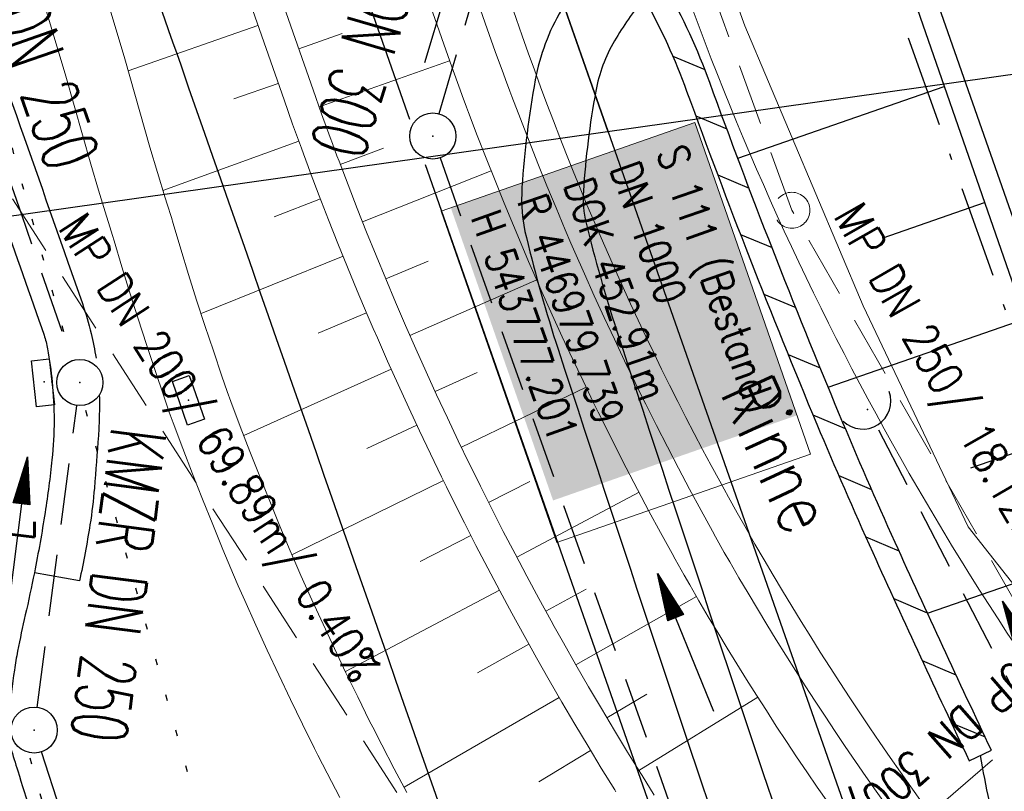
# Model space of a CAD drawing. Extents: x 446577 to 447216, y 443659 to 444842.
# Tile 7 of 177: x 446931 to 446963, y 443855 to 443880. Entities that reach past the tile are written whole.
import ezdxf
from ezdxf.enums import TextEntityAlignment as Align

# ---------------------------------------------------------------- set-up
doc = ezdxf.new("R2010")
doc.units = 0
doc.header["$LTSCALE"] = 2
doc.header["$MEASUREMENT"] = 0
for name, pattern in [('AUSGEZOGEN', [0]), ('BAB-FM2', [2.6, 1.5, -0.5, 0.1, -0.5]), ('GESTRICH-X2', [1.5, 1, -0.5]), ('PUNKTX2_STR', [0.6, 0.1, -0.5])]:
    doc.linetypes.add(name, pattern=pattern)
doc.layers.get('0').update_dxf_attribs({"linetype": 'AUSGEZOGEN'})
for name, color, linetype in [('204-GRENZL-BAB', 7, 'AUSGEZOGEN'), ('205-GRENZL-BAB', 7, 'AUSGEZOGEN'), ('ANMERKUNG', 7, 'CONTINUOUS'), ('BAB_FM', 5, 'BAB-FM2'), ('Beschriftung', 7, 'CONTINUOUS'), ('BOESCHG', 250, 'AUSGEZOGEN'), ('DURCHL', 200, 'GESTRICH-X2'), ('FBRTOP', 250, 'AUSGEZOGEN'), ('Gleisachsen', 7, 'CONTINUOUS'), ('Hintergrund', 7, 'CONTINUOUS'), ('Hintergrundplan', 7, 'CONTINUOUS'), ('Ingenieurbauwerke', 15, 'CONTINUOUS'), ('KANAL', 7, 'GESTRICH-X2'), ('MULDE', 250, 'AUSGEZOGEN'), ('PFEIL', 7, 'CONTINUOUS'), ('PFEILTOP', 200, 'AUSGEZOGEN'), ('Planeinteilung', 250, 'CONTINUOUS'), ('RAHMEN', 7, 'AUSGEZOGEN'), ('Rinne', 200, 'CONTINUOUS'), ('SCHLITZRINNE', 200, 'AUSGEZOGEN'), ('SCHSYMBOL', 200, 'AUSGEZOGEN'), ('STRASSE', 250, 'AUSGEZOGEN'), ('TEXTO', 4, 'CONTINUOUS')]:
    doc.layers.add(name, color=color, linetype=linetype)
doc.styles.add('6', font='txt_____.ttf', dxfattribs={"width": 0.8, "height": 1})
doc.styles.add('8', font='txt_____.ttf', dxfattribs={"width": 0.8, "height": 1})
doc.styles.add('ROMANS', font='romans.shx', dxfattribs={"width": 0.8})

# ---------------------------------------------------------------- blocks, each defined once
blk = doc.blocks.new('30S')
at = {"color": 0}
for p, q in [((-0.7514277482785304, -0.582751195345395), (-0.7514277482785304, 0)), ((-0.7514277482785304, 0), (0.7514277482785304, 0)), ((0.7514277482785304, 0), (0.7514277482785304, -0.582751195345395)), ((0.7514277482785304, -0.582751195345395), (-0.7514277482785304, -0.582751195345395))]:
    blk.add_line(p, q, dxfattribs=at)
blk.add_point((0, 0), dxfattribs=at)
blk = doc.blocks.new('GST')
at = {"color": 0}
blk.add_circle((0, 0), 0.75, dxfattribs=at)
blk.add_point((0, 0), dxfattribs=at)
blk = doc.blocks.new('10')
blk.add_blockref('GST', (0, 0))
blk = doc.blocks.new('30')
at = {"color": 0}
for p, q in [((-0.75, -0.289999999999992), (-0.75, 0.2927511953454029)), ((-0.75, 0.2927511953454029), (0.7528554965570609, 0.2927511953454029)), ((0.7528554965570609, 0.2927511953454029), (0.7528554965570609, -0.289999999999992)), ((0.7528554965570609, -0.289999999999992), (-0.75, -0.289999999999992))]:
    blk.add_line(p, q, dxfattribs=at)
blk.add_point((0, 0), dxfattribs=at)
blk = doc.blocks.new('42')
at = {"color": 0}
blk.add_arc((-0.0246800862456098, -0.3106833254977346), 0.9100732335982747, 12.53630024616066, 167.4636997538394, dxfattribs=at)
blk.add_point((0, 0), dxfattribs=at)
blk = doc.blocks.new('PFEIL2')
at = {"color": 0}
for p, q in [((0.8796887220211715, 0.0024565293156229), (-2.401395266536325, -0.0115320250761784)), ((0.8808543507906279, -0.2709205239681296), (0.8785230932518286, 0.2758335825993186)), ((0.8785230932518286, 0.2758335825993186), (2.429089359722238, 0.0090619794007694)), ((0.9110887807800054, 0.2702307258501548), (0.8785706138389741, 0.2646884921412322)), ((0.9651190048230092, 0.2609349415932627), (0.8786494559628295, 0.2461975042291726)), ((1.01914922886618, 0.2516391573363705), (0.8787282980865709, 0.2277065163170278)), ((1.073179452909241, 0.24234337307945), (0.8788071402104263, 0.2092155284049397)), ((1.127209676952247, 0.2330475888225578), (0.8788859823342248, 0.1907245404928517)), ((1.181239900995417, 0.2237518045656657), (0.8789648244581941, 0.1722335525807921)), ((1.235270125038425, 0.2144560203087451), (0.8790436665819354, 0.1537425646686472)), ((1.289300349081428, 0.2051602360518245), (0.8791225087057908, 0.1352515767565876)), ((1.34333057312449, 0.195864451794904), (0.8792013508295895, 0.1167605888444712)), ((1.397360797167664, 0.1865686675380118), (0.8792801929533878, 0.0982696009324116)), ((1.451391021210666, 0.1772728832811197), (0.8793590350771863, 0.0797786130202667)), ((1.505421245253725, 0.1679770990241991), (0.8794378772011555, 0.0612876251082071)), ((1.559451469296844, 0.1586813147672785), (0.8795167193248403, 0.0427966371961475)), ((1.613481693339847, 0.1493855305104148), (0.8795955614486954, 0.024305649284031)), ((1.66751191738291, 0.140089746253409), (0.8796744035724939, 0.005814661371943)), ((1.721542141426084, 0.1307939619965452), (0.8797532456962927, -0.0126763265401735)), ((1.775572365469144, 0.1214981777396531), (0.8798320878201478, -0.0311673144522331)), ((1.82960258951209, 0.1122023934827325), (0.8799109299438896, -0.0496583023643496)), ((1.883632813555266, 0.1029066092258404), (0.8799897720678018, -0.0681492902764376)), ((1.937663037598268, 0.0936108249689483), (0.8800686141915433, -0.08664027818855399)), ((1.991693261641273, 0.0843150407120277), (0.8801474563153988, -0.105131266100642)), ((2.045723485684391, 0.0750192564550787), (0.8802262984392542, -0.1236222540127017)), ((2.099753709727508, 0.0657234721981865), (0.8803051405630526, -0.1421132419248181)), ((2.153783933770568, 0.056427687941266), (0.8803839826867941, -0.1606042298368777)), ((2.207814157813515, 0.0471319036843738), (0.8804628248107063, -0.1790952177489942)), ((2.261844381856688, 0.0378361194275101), (0.8805416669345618, -0.1975862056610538)), ((2.31587460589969, 0.0285403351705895), (0.8806205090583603, -0.2160771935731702)), ((2.36990482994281, 0.0192445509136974), (0.8806993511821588, -0.2345681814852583)), ((2.423935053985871, 0.009948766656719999), (0.8807781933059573, -0.2530591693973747)), ((2.429089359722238, 0.0090619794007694), (0.8808543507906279, -0.2709205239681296))]:
    blk.add_line(p, q, dxfattribs=at)
blk = doc.blocks.new('1135420')
at = {"layer": 'RAHMEN'}
blk.add_line((950, 5), (950, 415), dxfattribs=at)
blk = doc.blocks.new('Schacht')
at = {"color": 18, "lineweight": 9, "true_color": 0x000000}
blk.add_circle((0, 0), 0.779328, dxfattribs=at)

msp = doc.modelspace()

# ---------------------------------------------------------------- hatches: boundary and pattern name
at = {"layer": 'PFEILTOP'}
h = msp.add_hatch(dxfattribs=at)
h.set_pattern_fill('_USER', color=256, scale=1.5, angle=45, style=0, pattern_type=0)
h.set_pattern_definition([(337.2706741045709, (446954.8886735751, 443874.4536153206), (0.5795672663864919, 1.383510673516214), [])])
edge = h.paths.add_edge_path()
edge.add_arc((447346.5152296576, 444037.9862575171), 424.6385939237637, 204.3458591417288, 205.3506567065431, ccw=False)
edge.add_arc((447102.6172827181, 443927.6270147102), 156.9347071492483, 202.6943160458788, 204.3458591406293, ccw=False)
edge.add_arc((447183.791181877, 443961.5733308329), 244.9208099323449, 199.9808967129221, 202.694316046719, ccw=False)
edge.add_arc((446933.8728597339, 443870.7048543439), 21.00445731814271, 19.98089671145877, 29.35321955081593)
edge.add_arc((446950.4996102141, 443889.6646570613), 6.018303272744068, 209.7501666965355, 218.5803191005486)
edge.add_arc((446955.0572268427, 443893.3003921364), 11.8484352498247, 218.5803190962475, 226.9012934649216)
edge.add_arc((446951.1017056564, 443889.0732387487), 6.059223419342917, 226.9012934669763, 244.1213843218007)
edge.add_arc((446946.2008156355, 443878.9706598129), 5.16934835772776, 46.76184058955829, 64.12138432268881, ccw=False)
edge.add_arc((446941.4694006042, 443873.938934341), 12.07619636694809, 39.24587004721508, 46.76184058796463, ccw=False)
edge.add_arc((446945.5484124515, 443877.2711365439), 6.809137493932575, 29.353219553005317, 39.24587004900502, ccw=False)
edge.add_arc((446933.8728597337, 443870.7048543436), 20.20445731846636, 19.98089671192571, 29.353219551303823, ccw=False)
edge.add_arc((447183.7911818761, 443961.5733308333), 245.7208099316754, 199.9808967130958, 202.6943160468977)
edge.add_arc((447102.617282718, 443927.6270147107), 157.7347071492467, 202.6943160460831, 204.3458591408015)
edge.add_arc((447346.515229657, 444037.9862575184), 425.4385939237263, 204.3458591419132, 205.3506567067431)

# ---------------------------------------------------------------- linework, layer by layer
at = {"color": 0}
msp.add_point((446931.973, 443868.1470000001), dxfattribs=at)
at = {"layer": '204-GRENZL-BAB', "flags": 128}
msp.add_lwpolyline([(446938.8079147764, 443909.0823777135), (446950.3033467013, 443876.2961232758)], dxfattribs=at)
at = {"layer": '205-GRENZL-BAB', "flags": 128}
msp.add_lwpolyline([(446938.8082180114, 443909.0824475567), (447012.7147734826, 443698.2930412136)], dxfattribs=at)
at = {"layer": 'BAB_FM', "flags": 128}
msp.add_lwpolyline([(446979.0471259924, 443951.8825110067), (446940.2915652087, 443938.8436133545), (446939.7141167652, 443937.9778919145), (446944.9965607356, 443921.6321684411), (446968.8775712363, 443854.5865733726)], dxfattribs=at)
at = {"layer": 'Beschriftung', "color": 18, "lineweight": 9, "true_color": 0x000000}
msp.add_lwpolyline([(446953.1239872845, 443876.5864936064), (446956.8905502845, 443865.8038246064), (446948.6458852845, 443862.9238276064), (446944.8793222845, 443873.7064966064), (446953.1239872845, 443876.5864936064)], close=True, dxfattribs=at)
at = {"layer": 'BOESCHG'}
for p, q in [((446954.5214184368, 443875.4247457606), (446961.2343243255, 443877.7578725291)), ((446961.232435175, 443877.757215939), (446961.2343243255, 443877.7578725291)), ((446959.2536096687, 443872.8347508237), (446962.5475045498, 443873.9795716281)), ((446962.5465599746, 443873.979243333), (446962.5475045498, 443873.9795716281)), ((446957.4598797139, 443867.9766172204), (446963.8606847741, 443870.2012707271)), ((446962.1029660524, 443865.3556531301), (446965.1738649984, 443866.4229698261)), ((446960.6882849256, 443860.6292611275), (446966.4870452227, 443862.6446689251))]:
    msp.add_line(p, q, dxfattribs=at)
msp.add_lwpolyline([(446899.124, 444059.425), (446912.069, 444019.214), (446968.069, 443858.09)], dxfattribs=at)
at = {"layer": 'BOESCHG', "flags": 128}
msp.add_lwpolyline([(446962.406, 443856.003, 0.03044894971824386), (446963.073640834, 443853.0337015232, 0.04662157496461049), (446963.803, 443851.182, 0.01309866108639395), (446965.6289484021, 443847.7962648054, 0.05137222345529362), (446966.203, 443846.998, 0.0233123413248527), (446966.7716416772, 443846.4147496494, 0.005326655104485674), (446969.401, 443844.01, 0.02450249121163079), (446971.2931300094, 443842.4762677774, 0.01714083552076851), (446974.17, 443840.5170000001)], format="xyb", dxfattribs=at)
at = {"layer": 'DURCHL'}
for p, q in [((446944.813, 443876.875), (446946.844, 443883.781)), ((446959.094, 443866.594), (446975.531, 443834.875))]:
    msp.add_line(p, q, dxfattribs=at)
at = {"layer": 'FBRTOP', "color": 0, "const_width": 0.5}
for points in [[(446936.7190528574, 443959.389894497, -7.336409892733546e-06), (446940.8479349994, 443947.5917312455, 1.274137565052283e-05), (446944.9768171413, 443935.7935679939, 1.274272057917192e-05), (446949.1064349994, 443923.9952312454, -1.911311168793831e-05), (446953.2360528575, 443912.196894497, -6.370989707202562e-06), (446957.3649349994, 443900.3987312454, 4.247404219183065e-06), (446961.4938171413, 443888.6005679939, 2.104100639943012e-06), (446973.8810806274, 443853.2057571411, 2.104058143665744e-06), (446986.2688957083, 443817.8103434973, 4.247278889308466e-06), (446998.6569349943, 443782.4157312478, -5.663131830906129e-06), (447011.0449742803, 443747.0211189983, -1.140309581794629e-06), (447016.0334735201, 443732.7675557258, 2.548408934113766e-06)], [(446963.1469471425, 443968.640105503, -7.338148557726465e-06), (446967.2760650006, 443956.8412687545, 1.274303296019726e-05), (446971.4051828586, 443945.042432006, 1.274106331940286e-05), (446975.5345650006, 443933.2447687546, -1.911295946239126e-05), (446979.6639471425, 443921.4471055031, -6.37114044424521e-06), (446983.7930650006, 443909.6482687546, 4.247189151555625e-06), (446987.9221828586, 443897.849432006, 2.129122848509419e-06), (447000.3098144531, 443862.4535751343, 2.129237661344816e-06), (447012.6971042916, 443827.0596565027, 4.24745450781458e-06), (447025.0850650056, 443791.6652687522, -5.663118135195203e-06), (447037.4730257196, 443756.2708810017, -3.68169775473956e-07), (447039.0841037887, 443751.6675948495, 2.548405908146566e-06)], [(446954.8885300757, 443992.2344397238, 2.908755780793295e-06), (446959.0177386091, 443980.4372726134, -1.814780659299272e-05)], [(446928.4594699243, 443982.9875602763, 2.875054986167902e-06), (446932.5892613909, 443971.1887273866, -1.8145826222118e-05)], [(446952.953, 443961.485, 2.586455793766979e-05), (446968.5578201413, 443916.6545327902, 0.0004431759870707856)], [(446975.6723185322, 443896.3424231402, -8.1925006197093e-05), (446985.547, 443868.172, -9.739611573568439e-06), (446990.1417627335, 443855.0563907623, -1.089176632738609e-05), (446994.25, 443843.328, -0.0005325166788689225), (447001.7517984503, 443821.8366755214, 0.0004553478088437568), (447010.521, 443796.702, 0.0007005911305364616), (447018.5134473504, 443773.9628486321, -0.0006237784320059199), (447027.494, 443748.425, -0.0002344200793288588), (447028.9281637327, 443744.3242152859, 2.188810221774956e-05), (447043.4816481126, 443702.6537922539, 0.0004335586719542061)]]:
    msp.add_lwpolyline(points, format="xyb", dxfattribs=at)
at = {"layer": 'FBRTOP', "color": 0}
msp.add_lwpolyline([(446906.283, 444163.064, 0.003557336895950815), (446913.218890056, 444136.3352589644, 0.004716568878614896), (446918.783, 444116.265, 2.414482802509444e-05), (446923.2059518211, 444100.8791544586, 0.003676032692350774), (446923.2357499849, 444100.7783139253, 0.0001714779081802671), (446925.2500731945, 444094.1497218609, 4.809169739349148e-05), (446932.4428124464, 444070.5176759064, 6.456882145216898e-05), (446938.9077210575, 444049.2941165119, 0.003485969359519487), (446939.0302572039, 444048.9018588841, 0.003745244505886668), (446939.2223623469, 444048.3167678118, 6.786955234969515e-05), (446950.0690621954, 444016.1119313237, 1.118619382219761e-05), (446956.4610052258, 443997.1435874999, 0.00169757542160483), (446956.5035520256, 443997.0187397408, 0.0003487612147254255), (446956.7137033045, 443996.4102473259, 1.260593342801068e-05), (446962.5400049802, 443979.579639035, 5.139057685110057e-06), (446967.3651986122, 443965.6425609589, 1.973302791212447e-05), (446968.622, 443962.013, 0.001123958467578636), (446976.5681716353, 443939.2336237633, -0.0004424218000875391), (446996.834, 443881.391), (447012.742, 443835.838, 0.0003877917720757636), (447024.0878979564, 443803.4295380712, 0.0002501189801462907), (447041.743, 443753.205)], format="xyb", dxfattribs=at)
at = {"layer": 'FBRTOP', "color": 0, "flags": 128}
msp.add_lwpolyline([(446922.792, 443989.681), (446926.871, 443977.8860000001), (446931.015, 443966.084), (446935.1470000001, 443954.264), (446939.223, 443942.585), (446943.33, 443930.794), (446947.4570000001, 443919.088), (446951.592, 443907.2770000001), (446959.884, 443883.6970000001), (446968.1470000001, 443860.134), (446969.5322728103, 443856.0742182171)], dxfattribs=at)
at = {"layer": 'Gleisachsen', "color": 7, "linetype": 'PUNKTX2_STR'}
msp.add_line((446931.5086133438, 443855.9238305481), (446947.8115483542, 443797.8053868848), dxfattribs=at)
at = {"layer": 'Hintergrund', "color": 254, "lineweight": 18, "true_color": 0xcccccc}
for p, q in [((446938.9233712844, 443879.7461146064), (446934.7090642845, 443878.2696516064)), ((446940.2514852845, 443878.9807266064), (446941.6670002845, 443879.4766466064)), ((446940.9145372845, 443877.0938376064), (446945.1564552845, 443878.5951596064)), ((446939.5846532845, 443877.8586016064), (446938.1413182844, 443877.3529356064)), ((446940.2552002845, 443875.9743776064), (446935.8369622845, 443874.3734056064)), ((446941.6018922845, 443875.2156946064), (446943.0044592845, 443875.7475776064)), ((446942.3238872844, 443873.3505986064), (446946.5055182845, 443875.0123196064)), ((446940.9564642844, 443874.1013866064), (446939.4542802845, 443873.5198966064)), ((446941.6911072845, 443872.2412366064), (446937.0747232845, 443870.3707016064)), ((446943.0771272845, 443871.4978886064), (446944.4594442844, 443872.0806846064)), ((446943.8650322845, 443869.6596596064), (446947.9852222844, 443871.4683906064)), ((446942.4573212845, 443870.3938586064), (446940.8819722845, 443869.7295796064)), ((446943.2576172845, 443868.5609886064), (446938.4623062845, 443866.4100576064)), ((446944.6841752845, 443867.8351376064), (446946.0485632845, 443868.4581296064)), ((446945.5364612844, 443866.0258566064), (446949.5894212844, 443867.9813276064)), ((446944.0893242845, 443866.7421596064), (446942.4672582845, 443865.9860566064)), ((446944.9524752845, 443864.9380396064), (446940.0291412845, 443862.5225286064)), ((446946.4201772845, 443864.2317306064), (446947.7604372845, 443864.9055026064)), ((446947.3358372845, 443862.4536896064), (446951.3120592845, 443864.5593916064)), ((446945.8486192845, 443863.1500786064), (446944.1932632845, 443862.3045046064)), ((446946.7740262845, 443861.3770846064), (446941.7673942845, 443858.7273156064)), ((446948.2834112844, 443860.6924456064), (446949.5985122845, 443861.4137476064)), ((446949.2608992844, 443858.9474296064), (446953.1766632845, 443861.1734896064)), ((446947.7318192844, 443859.6213706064), (446946.0584702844, 443858.6834226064)), ((446948.7204962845, 443857.8828586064), (446943.6727702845, 443854.9693586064)), ((446950.2707962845, 443857.2213626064), (446951.5643292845, 443857.9934576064)), ((446951.3100252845, 443855.5126006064), (446955.1716262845, 443857.8978696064)), ((446949.7395472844, 443856.1619856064), (446948.0573532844, 443855.1408226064))]:
    msp.add_line(p, q, dxfattribs=at)
for points in [[(446873.7809902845, 443940.1658636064), (446874.6498862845, 443937.6855786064, 0.1979454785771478), (446886.3081192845, 443924.6016936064), (446933.5786962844, 443901.6391026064, -0.1982207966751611), (446943.7155692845, 443890.2620636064), (446947.3238952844, 443879.9634336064, 0.09681156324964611), (446965.9739402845, 443847.5869526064)], [(446943.3337492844, 443907.9852446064), (446952.5143512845, 443881.7819916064, 0.0451082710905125), (446959.8246742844, 443865.6568836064, 0.04434908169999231), (446969.8641412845, 443851.0736886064), (446976.8485562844, 443842.6379646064)], [(446943.7441292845, 443887.1578276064), (446946.3807312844, 443879.6311076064), (446946.6405042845, 443878.8981066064), (446946.9059712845, 443878.1652966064), (446946.9734682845, 443877.9832586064), (446947.1146592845, 443877.6037466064), (446947.1776792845, 443877.4339966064), (446947.4541982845, 443876.7053596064), (446947.7359352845, 443875.9782956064), (446948.0237302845, 443875.2532556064), (446948.3163472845, 443874.5307946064), (446948.6141042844, 443873.8101196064), (446948.9164282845, 443873.0936126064), (446949.1002812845, 443872.6632756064), (446949.2253982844, 443872.3743876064), (446949.5389492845, 443871.6615886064), (446949.8576662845, 443870.9505266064), (446950.1806662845, 443870.2419446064), (446950.5101022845, 443869.5345686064), (446950.8452112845, 443868.8300306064), (446951.1837332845, 443868.1298146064), (446951.3315472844, 443867.8281116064), (446951.5288502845, 443867.4284476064), (446951.8788112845, 443866.7325586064), (446952.2328392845, 443866.0386236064), (446952.5924402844, 443865.3466956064), (446952.9579732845, 443864.6570286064), (446953.3275502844, 443863.9713926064), (446953.7017982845, 443863.2903026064), (446953.8005772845, 443863.1110746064), (446954.0830452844, 443862.6058716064), (446954.2609412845, 443862.2936726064, 0.04800924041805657), (446965.2061492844, 443846.9459436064)], [(446943.7441292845, 443887.1578276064), (446946.3807312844, 443879.6311076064), (446946.6405042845, 443878.8981066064), (446946.9059712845, 443878.1652966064), (446946.9734682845, 443877.9832586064), (446947.1146592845, 443877.6037466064), (446947.1776792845, 443877.4339966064), (446947.4541982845, 443876.7053596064), (446947.7359352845, 443875.9782956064), (446948.0237302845, 443875.2532556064), (446948.3163472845, 443874.5307946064), (446948.6141042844, 443873.8101196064), (446948.9164282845, 443873.0936126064), (446949.1002812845, 443872.6632756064), (446949.2253982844, 443872.3743876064), (446949.5389492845, 443871.6615886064), (446949.8576662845, 443870.9505266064), (446950.1806662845, 443870.2419446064), (446950.5101022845, 443869.5345686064), (446950.8452112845, 443868.8300306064), (446951.1837332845, 443868.1298146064), (446951.3315472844, 443867.8281116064), (446951.5288502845, 443867.4284476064), (446951.8788112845, 443866.7325586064), (446952.2328392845, 443866.0386236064), (446952.5924402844, 443865.3466956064), (446952.9579732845, 443864.6570286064), (446953.3275502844, 443863.9713926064), (446953.7017982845, 443863.2903026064), (446953.8005772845, 443863.1110746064), (446954.0830452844, 443862.6058716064), (446954.2609412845, 443862.2936726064, 0.04800924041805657), (446965.2061492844, 443846.9459436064)], [(446964.0543452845, 443845.9845766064, -0.04794490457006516), (446952.9597502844, 443861.5474006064), (446952.7767632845, 443861.8685356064), (446952.4890922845, 443862.3830426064), (446952.3876452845, 443862.5671116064), (446952.0100262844, 443863.2543386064), (446951.6350842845, 443863.9499276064), (446951.2642502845, 443864.6495946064), (446950.8992492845, 443865.3519156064), (446950.5406792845, 443866.0547526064), (446950.1862752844, 443866.7594746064), (446949.9855192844, 443867.1661336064), (446949.8349832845, 443867.4733936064), (446949.4926792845, 443868.1814336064), (446949.1529052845, 443868.8957766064), (446948.8183172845, 443869.6142176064), (446948.4908172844, 443870.3326716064), (446948.1680232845, 443871.0528286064), (446947.8506462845, 443871.7743236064), (446947.7223542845, 443872.0705446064), (446947.5357212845, 443872.5073886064), (446947.2299122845, 443873.2321556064), (446946.9280182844, 443873.9628416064), (446946.6314762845, 443874.6949946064), (446946.3394892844, 443875.4305946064), (446946.0536462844, 443876.1682546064), (446945.7733492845, 443876.9068486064), (446945.7087982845, 443877.0807216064), (446945.5673212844, 443877.4610036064), (446945.4975782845, 443877.6490966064), (446945.2284112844, 443878.3921216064), (446944.9659792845, 443879.1326256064), (446942.3284742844, 443886.6619246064)]]:
    msp.add_lwpolyline(points, format="xyb", dxfattribs=at)
for points in [[(446944.3303392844, 443909.1032786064), (446949.0358932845, 443895.5524386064), (446954.7568932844, 443879.7284336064), (446958.6038942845, 443870.6204316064), (446962.0078932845, 443863.4344346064), (446970.9758952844, 443852.0564366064)], [(446938.0818992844, 443885.1734306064), (446940.7178992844, 443877.6494296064), (446940.9928992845, 443876.8724296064), (446941.2738992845, 443876.0984296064), (446941.3438992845, 443875.9084296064), (446941.4938992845, 443875.5044296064), (446941.5598992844, 443875.3264296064), (446941.8518992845, 443874.5564296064), (446942.1498992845, 443873.7884296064), (446942.4538992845, 443873.0234296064), (446942.7628992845, 443872.2594296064), (446943.0768992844, 443871.4984296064), (446943.3968992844, 443870.7394296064), (446943.5918992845, 443870.2864296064), (446943.7228992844, 443869.9834296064), (446944.0538992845, 443869.2294296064), (446944.3908992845, 443868.4774296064), (446944.7328992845, 443867.7284296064), (446945.0808992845, 443866.9824296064), (446945.4338992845, 443866.2384296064), (446945.7918992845, 443865.4964296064), (446945.9478992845, 443865.1794296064), (446946.1558992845, 443864.7574296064), (446946.5258992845, 443864.0214296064), (446946.8998992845, 443863.2884296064), (446947.2808992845, 443862.5574296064), (446947.6658992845, 443861.8304296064), (446948.0568992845, 443861.1054296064), (446948.4528992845, 443860.3834296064), (446948.5568992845, 443860.1964296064), (446948.8538992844, 443859.6634296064), (446949.2608992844, 443858.9474296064), (446949.6728992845, 443858.2344296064), (446950.0898992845, 443857.5244296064), (446950.5118992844, 443856.8174296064), (446950.9388992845, 443856.1134296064), (446951.3718992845, 443855.4124296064), (446951.4108992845, 443855.3494296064), (446951.8088992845, 443854.7144296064)], [(446950.5618992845, 443854.8204296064), (446950.5228992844, 443854.8844296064), (446950.0858992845, 443855.5914296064), (446949.6548992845, 443856.3014296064), (446949.2288992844, 443857.0144296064), (446948.8078992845, 443857.7314296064), (446948.3928992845, 443858.4504296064), (446947.9828992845, 443859.1734296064), (446947.6818992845, 443859.7104296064), (446947.5778992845, 443859.8984296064), (446947.1778992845, 443860.6274296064), (446946.7838992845, 443861.3584296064), (446946.3948992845, 443862.0934296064), (446946.0118992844, 443862.8304296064), (446945.6338992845, 443863.5704296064), (446945.2608992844, 443864.3124296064), (446945.0508992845, 443864.7374296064), (446944.8938992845, 443865.0574296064), (446944.5318992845, 443865.8054296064), (446944.1758992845, 443866.5564296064), (446943.8248992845, 443867.3094296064), (446943.4798992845, 443868.0654296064), (446943.1398992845, 443868.8234296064), (446942.8058992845, 443869.5844296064), (446942.6738992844, 443869.8904296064), (446942.4768992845, 443870.3474296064), (446942.1538992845, 443871.1134296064), (446941.8368992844, 443871.8814296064), (446941.5248992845, 443872.6514296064), (446941.2188992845, 443873.4234296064), (446940.9188992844, 443874.1984296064), (446940.6238992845, 443874.9754296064), (446940.5568992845, 443875.1544296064), (446940.4058992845, 443875.5624296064), (446940.3348992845, 443875.7544296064), (446940.0518992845, 443876.5354306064), (446939.7738992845, 443877.3184306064), (446937.1378992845, 443884.8424306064)], [(446933.1628982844, 443883.4504306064), (446934.5998992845, 443878.6554306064), (446935.4108992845, 443875.7894306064), (446935.6578992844, 443874.9594306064), (446935.9108992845, 443874.1314306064), (446935.9738992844, 443873.9274306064), (446936.1098992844, 443873.4944306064), (446936.1658992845, 443873.3024306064), (446936.4148992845, 443872.4704306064), (446936.6708992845, 443871.6404306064), (446936.9318992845, 443870.8114306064), (446937.1998992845, 443869.9844306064), (446937.4738992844, 443869.1584306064), (446937.7538992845, 443868.3344306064), (446937.9248992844, 443867.8414306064), (446938.0448992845, 443867.5144306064), (446938.3508992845, 443866.6994306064), (446938.6638992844, 443865.8864306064), (446938.9818992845, 443865.0754306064), (446939.3058992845, 443864.2674306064), (446939.6358992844, 443863.4604296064), (446939.9728992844, 443862.6554296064), (446940.1188992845, 443862.3104296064), (446940.3198992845, 443861.8554296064), (446940.6778992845, 443861.0604296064), (446941.0408992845, 443860.2674296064), (446941.4108992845, 443859.4764296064), (446941.7858992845, 443858.6884296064), (446942.1668992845, 443857.9024296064), (446942.5538992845, 443857.1194296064), (446942.6558992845, 443856.9164296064), (446942.9508992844, 443856.3414296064), (446943.3548992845, 443855.5664296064), (446943.7658992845, 443854.7944296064)], [(446931.2455842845, 443882.8812786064), (446932.6796592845, 443878.0960426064), (446933.4901352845, 443875.2318956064), (446933.7430632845, 443874.3819756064), (446933.9990692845, 443873.5441376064), (446934.0643662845, 443873.3326996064), (446934.1956502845, 443872.9147146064), (446934.2478602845, 443872.7357096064), (446934.5012702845, 443871.8889736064), (446934.7614602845, 443871.0453866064), (446935.0267272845, 443870.2028346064), (446935.2994392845, 443869.3612946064), (446935.5779042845, 443868.5218356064), (446935.8622712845, 443867.6849826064), (446936.0411852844, 443867.1691666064), (446936.1699022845, 443866.8184116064), (446936.4814522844, 443865.9886306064), (446936.7996662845, 443865.1620886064), (446937.1227242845, 443864.3381886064), (446937.4521162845, 443863.5167406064), (446937.7878342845, 443862.6957566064), (446938.1295312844, 443861.8795386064), (446938.2831352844, 443861.5165676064), (446938.4933412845, 443861.0407306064), (446938.8568042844, 443860.2335976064), (446939.2258022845, 443859.4274946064), (446939.6021112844, 443858.6230086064), (446939.9830552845, 443857.8225176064), (446940.3705392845, 443857.0231396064), (446940.7638562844, 443856.2273596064), (446940.8725862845, 443856.0109666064), (446941.1743962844, 443855.4226926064), (446941.5854172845, 443854.6342236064)]]:
    msp.add_lwpolyline(points, dxfattribs=at)
at = {"layer": 'Hintergrundplan', "color": 254, "lineweight": 18, "true_color": 0xcccccc}
for p, q in [((446938.9233712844, 443879.7461146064), (446934.7090642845, 443878.2696516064)), ((446940.2514852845, 443878.9807266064), (446941.6670002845, 443879.4766466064)), ((446940.9145372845, 443877.0938376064), (446945.1564552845, 443878.5951596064)), ((446939.5846532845, 443877.8586016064), (446938.1413182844, 443877.3529356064)), ((446940.2552002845, 443875.9743776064), (446935.8369622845, 443874.3734056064)), ((446941.6018922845, 443875.2156946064), (446943.0044592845, 443875.7475776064)), ((446942.3238872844, 443873.3505986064), (446946.5055182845, 443875.0123196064)), ((446940.9564642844, 443874.1013866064), (446939.4542802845, 443873.5198966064)), ((446941.6911072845, 443872.2412366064), (446937.0747232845, 443870.3707016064)), ((446943.0771272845, 443871.4978886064), (446944.4594442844, 443872.0806846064)), ((446943.8650322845, 443869.6596596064), (446947.9852222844, 443871.4683906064)), ((446942.4573212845, 443870.3938586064), (446940.8819722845, 443869.7295796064)), ((446943.2576172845, 443868.5609886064), (446938.4623062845, 443866.4100576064)), ((446944.6841752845, 443867.8351376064), (446946.0485632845, 443868.4581296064)), ((446945.5364612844, 443866.0258566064), (446949.5894212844, 443867.9813276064)), ((446944.0893242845, 443866.7421596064), (446942.4672582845, 443865.9860566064)), ((446944.9524752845, 443864.9380396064), (446940.0291412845, 443862.5225286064)), ((446946.4201772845, 443864.2317306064), (446947.7604372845, 443864.9055026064)), ((446947.3358372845, 443862.4536896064), (446951.3120592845, 443864.5593916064)), ((446945.8486192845, 443863.1500786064), (446944.1932632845, 443862.3045046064)), ((446946.7740262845, 443861.3770846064), (446941.7673942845, 443858.7273156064)), ((446948.2834112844, 443860.6924456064), (446949.5985122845, 443861.4137476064)), ((446949.2608992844, 443858.9474296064), (446953.1766632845, 443861.1734896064)), ((446947.7318192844, 443859.6213706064), (446946.0584702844, 443858.6834226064)), ((446948.7204962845, 443857.8828586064), (446943.6727702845, 443854.9693586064)), ((446950.2707962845, 443857.2213626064), (446951.5643292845, 443857.9934576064)), ((446951.3100252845, 443855.5126006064), (446955.1716262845, 443857.8978696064)), ((446949.7395472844, 443856.1619856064), (446948.0573532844, 443855.1408226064))]:
    msp.add_line(p, q, dxfattribs=at)
for points in [[(446873.7809902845, 443940.1658636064), (446874.6498862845, 443937.6855786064, 0.1979454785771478), (446886.3081192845, 443924.6016936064), (446933.5786962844, 443901.6391026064, -0.1982207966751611), (446943.7155692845, 443890.2620636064), (446947.3238952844, 443879.9634336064, 0.09681156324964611), (446965.9739402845, 443847.5869526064)], [(446943.3337492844, 443907.9852446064), (446952.5143512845, 443881.7819916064, 0.0451082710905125), (446959.8246742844, 443865.6568836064, 0.04434908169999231), (446969.8641412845, 443851.0736886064), (446976.8485562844, 443842.6379646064)], [(446943.7441292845, 443887.1578276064), (446946.3807312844, 443879.6311076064), (446946.6405042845, 443878.8981066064), (446946.9059712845, 443878.1652966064), (446946.9734682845, 443877.9832586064), (446947.1146592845, 443877.6037466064), (446947.1776792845, 443877.4339966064), (446947.4541982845, 443876.7053596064), (446947.7359352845, 443875.9782956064), (446948.0237302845, 443875.2532556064), (446948.3163472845, 443874.5307946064), (446948.6141042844, 443873.8101196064), (446948.9164282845, 443873.0936126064), (446949.1002812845, 443872.6632756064), (446949.2253982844, 443872.3743876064), (446949.5389492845, 443871.6615886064), (446949.8576662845, 443870.9505266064), (446950.1806662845, 443870.2419446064), (446950.5101022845, 443869.5345686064), (446950.8452112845, 443868.8300306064), (446951.1837332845, 443868.1298146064), (446951.3315472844, 443867.8281116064), (446951.5288502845, 443867.4284476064), (446951.8788112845, 443866.7325586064), (446952.2328392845, 443866.0386236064), (446952.5924402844, 443865.3466956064), (446952.9579732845, 443864.6570286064), (446953.3275502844, 443863.9713926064), (446953.7017982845, 443863.2903026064), (446953.8005772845, 443863.1110746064), (446954.0830452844, 443862.6058716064), (446954.2609412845, 443862.2936726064, 0.04800924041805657), (446965.2061492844, 443846.9459436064)], [(446943.7441292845, 443887.1578276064), (446946.3807312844, 443879.6311076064), (446946.6405042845, 443878.8981066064), (446946.9059712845, 443878.1652966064), (446946.9734682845, 443877.9832586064), (446947.1146592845, 443877.6037466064), (446947.1776792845, 443877.4339966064), (446947.4541982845, 443876.7053596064), (446947.7359352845, 443875.9782956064), (446948.0237302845, 443875.2532556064), (446948.3163472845, 443874.5307946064), (446948.6141042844, 443873.8101196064), (446948.9164282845, 443873.0936126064), (446949.1002812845, 443872.6632756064), (446949.2253982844, 443872.3743876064), (446949.5389492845, 443871.6615886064), (446949.8576662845, 443870.9505266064), (446950.1806662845, 443870.2419446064), (446950.5101022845, 443869.5345686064), (446950.8452112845, 443868.8300306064), (446951.1837332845, 443868.1298146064), (446951.3315472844, 443867.8281116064), (446951.5288502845, 443867.4284476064), (446951.8788112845, 443866.7325586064), (446952.2328392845, 443866.0386236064), (446952.5924402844, 443865.3466956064), (446952.9579732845, 443864.6570286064), (446953.3275502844, 443863.9713926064), (446953.7017982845, 443863.2903026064), (446953.8005772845, 443863.1110746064), (446954.0830452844, 443862.6058716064), (446954.2609412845, 443862.2936726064, 0.04800924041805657), (446965.2061492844, 443846.9459436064)], [(446964.0543452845, 443845.9845766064, -0.04794490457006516), (446952.9597502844, 443861.5474006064), (446952.7767632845, 443861.8685356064), (446952.4890922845, 443862.3830426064), (446952.3876452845, 443862.5671116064), (446952.0100262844, 443863.2543386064), (446951.6350842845, 443863.9499276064), (446951.2642502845, 443864.6495946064), (446950.8992492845, 443865.3519156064), (446950.5406792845, 443866.0547526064), (446950.1862752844, 443866.7594746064), (446949.9855192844, 443867.1661336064), (446949.8349832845, 443867.4733936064), (446949.4926792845, 443868.1814336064), (446949.1529052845, 443868.8957766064), (446948.8183172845, 443869.6142176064), (446948.4908172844, 443870.3326716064), (446948.1680232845, 443871.0528286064), (446947.8506462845, 443871.7743236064), (446947.7223542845, 443872.0705446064), (446947.5357212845, 443872.5073886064), (446947.2299122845, 443873.2321556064), (446946.9280182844, 443873.9628416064), (446946.6314762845, 443874.6949946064), (446946.3394892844, 443875.4305946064), (446946.0536462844, 443876.1682546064), (446945.7733492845, 443876.9068486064), (446945.7087982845, 443877.0807216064), (446945.5673212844, 443877.4610036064), (446945.4975782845, 443877.6490966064), (446945.2284112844, 443878.3921216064), (446944.9659792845, 443879.1326256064), (446942.3284742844, 443886.6619246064)]]:
    msp.add_lwpolyline(points, format="xyb", dxfattribs=at)
for points in [[(446944.3303392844, 443909.1032786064), (446949.0358932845, 443895.5524386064), (446954.7568932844, 443879.7284336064), (446958.6038942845, 443870.6204316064), (446962.0078932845, 443863.4344346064), (446970.9758952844, 443852.0564366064)], [(446938.0818992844, 443885.1734306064), (446940.7178992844, 443877.6494296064), (446940.9928992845, 443876.8724296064), (446941.2738992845, 443876.0984296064), (446941.3438992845, 443875.9084296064), (446941.4938992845, 443875.5044296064), (446941.5598992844, 443875.3264296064), (446941.8518992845, 443874.5564296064), (446942.1498992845, 443873.7884296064), (446942.4538992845, 443873.0234296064), (446942.7628992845, 443872.2594296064), (446943.0768992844, 443871.4984296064), (446943.3968992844, 443870.7394296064), (446943.5918992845, 443870.2864296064), (446943.7228992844, 443869.9834296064), (446944.0538992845, 443869.2294296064), (446944.3908992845, 443868.4774296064), (446944.7328992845, 443867.7284296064), (446945.0808992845, 443866.9824296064), (446945.4338992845, 443866.2384296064), (446945.7918992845, 443865.4964296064), (446945.9478992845, 443865.1794296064), (446946.1558992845, 443864.7574296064), (446946.5258992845, 443864.0214296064), (446946.8998992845, 443863.2884296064), (446947.2808992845, 443862.5574296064), (446947.6658992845, 443861.8304296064), (446948.0568992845, 443861.1054296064), (446948.4528992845, 443860.3834296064), (446948.5568992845, 443860.1964296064), (446948.8538992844, 443859.6634296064), (446949.2608992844, 443858.9474296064), (446949.6728992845, 443858.2344296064), (446950.0898992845, 443857.5244296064), (446950.5118992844, 443856.8174296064), (446950.9388992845, 443856.1134296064), (446951.3718992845, 443855.4124296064), (446951.4108992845, 443855.3494296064), (446951.8088992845, 443854.7144296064)], [(446950.5618992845, 443854.8204296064), (446950.5228992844, 443854.8844296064), (446950.0858992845, 443855.5914296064), (446949.6548992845, 443856.3014296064), (446949.2288992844, 443857.0144296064), (446948.8078992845, 443857.7314296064), (446948.3928992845, 443858.4504296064), (446947.9828992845, 443859.1734296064), (446947.6818992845, 443859.7104296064), (446947.5778992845, 443859.8984296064), (446947.1778992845, 443860.6274296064), (446946.7838992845, 443861.3584296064), (446946.3948992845, 443862.0934296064), (446946.0118992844, 443862.8304296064), (446945.6338992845, 443863.5704296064), (446945.2608992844, 443864.3124296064), (446945.0508992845, 443864.7374296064), (446944.8938992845, 443865.0574296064), (446944.5318992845, 443865.8054296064), (446944.1758992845, 443866.5564296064), (446943.8248992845, 443867.3094296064), (446943.4798992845, 443868.0654296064), (446943.1398992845, 443868.8234296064), (446942.8058992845, 443869.5844296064), (446942.6738992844, 443869.8904296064), (446942.4768992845, 443870.3474296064), (446942.1538992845, 443871.1134296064), (446941.8368992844, 443871.8814296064), (446941.5248992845, 443872.6514296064), (446941.2188992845, 443873.4234296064), (446940.9188992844, 443874.1984296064), (446940.6238992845, 443874.9754296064), (446940.5568992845, 443875.1544296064), (446940.4058992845, 443875.5624296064), (446940.3348992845, 443875.7544296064), (446940.0518992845, 443876.5354306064), (446939.7738992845, 443877.3184306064), (446937.1378992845, 443884.8424306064)], [(446933.1628982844, 443883.4504306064), (446934.5998992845, 443878.6554306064), (446935.4108992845, 443875.7894306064), (446935.6578992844, 443874.9594306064), (446935.9108992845, 443874.1314306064), (446935.9738992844, 443873.9274306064), (446936.1098992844, 443873.4944306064), (446936.1658992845, 443873.3024306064), (446936.4148992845, 443872.4704306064), (446936.6708992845, 443871.6404306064), (446936.9318992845, 443870.8114306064), (446937.1998992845, 443869.9844306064), (446937.4738992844, 443869.1584306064), (446937.7538992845, 443868.3344306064), (446937.9248992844, 443867.8414306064), (446938.0448992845, 443867.5144306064), (446938.3508992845, 443866.6994306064), (446938.6638992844, 443865.8864306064), (446938.9818992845, 443865.0754306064), (446939.3058992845, 443864.2674306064), (446939.6358992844, 443863.4604296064), (446939.9728992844, 443862.6554296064), (446940.1188992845, 443862.3104296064), (446940.3198992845, 443861.8554296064), (446940.6778992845, 443861.0604296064), (446941.0408992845, 443860.2674296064), (446941.4108992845, 443859.4764296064), (446941.7858992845, 443858.6884296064), (446942.1668992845, 443857.9024296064), (446942.5538992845, 443857.1194296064), (446942.6558992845, 443856.9164296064), (446942.9508992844, 443856.3414296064), (446943.3548992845, 443855.5664296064), (446943.7658992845, 443854.7944296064)], [(446931.2455842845, 443882.8812786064), (446932.6796592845, 443878.0960426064), (446933.4901352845, 443875.2318956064), (446933.7430632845, 443874.3819756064), (446933.9990692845, 443873.5441376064), (446934.0643662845, 443873.3326996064), (446934.1956502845, 443872.9147146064), (446934.2478602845, 443872.7357096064), (446934.5012702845, 443871.8889736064), (446934.7614602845, 443871.0453866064), (446935.0267272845, 443870.2028346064), (446935.2994392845, 443869.3612946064), (446935.5779042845, 443868.5218356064), (446935.8622712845, 443867.6849826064), (446936.0411852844, 443867.1691666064), (446936.1699022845, 443866.8184116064), (446936.4814522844, 443865.9886306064), (446936.7996662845, 443865.1620886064), (446937.1227242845, 443864.3381886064), (446937.4521162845, 443863.5167406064), (446937.7878342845, 443862.6957566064), (446938.1295312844, 443861.8795386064), (446938.2831352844, 443861.5165676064), (446938.4933412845, 443861.0407306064), (446938.8568042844, 443860.2335976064), (446939.2258022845, 443859.4274946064), (446939.6021112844, 443858.6230086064), (446939.9830552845, 443857.8225176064), (446940.3705392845, 443857.0231396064), (446940.7638562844, 443856.2273596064), (446940.8725862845, 443856.0109666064), (446941.1743962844, 443855.4226926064), (446941.5854172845, 443854.6342236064)]]:
    msp.add_lwpolyline(points, dxfattribs=at)
at = {"layer": 'Ingenieurbauwerke', "color": 7, "linetype": 'PUNKTX2_STR'}
for p, q in [((446919.5850317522, 443916.2023223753), (446932.8394910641, 443868.951410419)), ((446933.3228745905, 443867.2281932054), (446947.4296315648, 443816.9389195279))]:
    msp.add_line(p, q, dxfattribs=at)
at = {"layer": 'KANAL', "color": 92, "lineweight": 9, "true_color": 0x00b400}
for p, q in [((446956.2829172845, 443873.7324506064, 452.91), (446947.3919172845, 443898.2444506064, 452.524)), ((446956.4839172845, 443834.6464506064, 451.557), (446918.4999172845, 443893.3154506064, 454.675)), ((446965.2509172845, 443857.9924506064, 453.201), (446956.2829172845, 443873.7324506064, 452.91)), ((446959.0289172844, 443852.5714506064, 453.043), (446965.2509172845, 443857.9924506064, 453.201))]:
    msp.add_line(p, q, dxfattribs=at)
at = {"layer": 'KANAL'}
for p, q in [((446944.8129999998, 443876.8749999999), (446946.8439999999, 443883.781)), ((446944.844, 443875.4379999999), (446962.125, 443826.8129999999)), ((446931.7500000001, 443857.5629999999), (446933.031, 443867.375)), ((446959.0939999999, 443866.5939999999), (446975.5310000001, 443834.875)), ((446931.8750000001, 443856.1250000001), (446937.563, 443838.719))]:
    msp.add_line(p, q, dxfattribs=at)
at = {"layer": 'KANAL', "flags": 128}
msp.add_lwpolyline([(446926.9999999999, 443885.8749999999), (446931.2365965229, 443873.5935573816), (446932.8749999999, 443868.8439999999)], dxfattribs=at)
at = {"layer": 'MULDE'}
for points in [[(446950.2284517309, 443882.2523898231, 0.04582003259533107), (446948.7906279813, 443880.2513866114, 0.08737576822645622), (446947.9406750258, 443877.9738570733, 0.02972977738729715), (446947.507136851, 443874.4793665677, 0.07576867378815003), (446947.650308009, 443872.8427487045, 0.01914213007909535), (446948.6813480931, 443869.2133156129, 0.003230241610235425), (446955.6053070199, 443848.42586276, 0.002108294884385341), (446974.7099409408, 443793.0481796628, 0.00941788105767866), (446979.284159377, 443780.7185745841, 0.01216572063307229), (446982.3538000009, 443773.4260898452, 0.02146048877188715), (446984.3945626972, 443769.3650633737, 0.01884555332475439), (446984.8528322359, 443768.6113044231, 0.001560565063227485), (446990.2511676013, 443760.4974772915, 0.02058622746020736), (446995.8599398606, 443752.8268545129, 0.007313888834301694), (446999.8571449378, 443747.9555705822, 0.01503763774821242)], [(446951.4742361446, 443880.6250845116, 0.03680868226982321), (446950.5147313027, 443879.2377457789, 0.08737576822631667), (446949.9073249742, 443877.6101429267, 0.02972977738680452), (446949.5030434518, 443874.3514727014, 0.07576867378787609), (446949.593691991, 443873.3152512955, 0.01914213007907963), (446950.5829003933, 443869.8330727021, 0.003230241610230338), (446957.4986929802, 443849.0701372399, 0.002108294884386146), (446976.5978263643, 443793.7083982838, 0.009417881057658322), (446981.1458406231, 443781.4494254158, 0.01216572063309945), (446984.1777280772, 443774.2466301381, 0.02146048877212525), (446986.1414373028, 443770.3389366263, 0.01884555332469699), (446986.5214125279, 443769.7139556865, 0.001560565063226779), (446991.9128323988, 443761.6105227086, 0.0205862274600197), (446997.4244386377, 443754.0727853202, 0.01503763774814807), (447005.7173886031, 443744.2788597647, 0.01503763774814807)]]:
    msp.add_lwpolyline(points, format="xyb", dxfattribs=at)
at = {"layer": 'Rinne'}
for points in [[(446948.0492016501, 443883.8390809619, 0.01907726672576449), (446948.4570605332, 443883.6216297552, -0.07589049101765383), (446949.741987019, 443882.7365949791, -0.03280636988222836), (446950.8216689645, 443881.5789340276, -0.04319165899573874), (446951.483354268, 443880.608923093, -0.04091728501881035), (446952.8611421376, 443877.6088551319, 0.01184007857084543), (446957.0949694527, 443866.7706741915, 0.007206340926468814), (446958.9093534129, 443862.6018742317, 0.004384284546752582), (446962.0445182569, 443855.8317371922, 0.004384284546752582)], [(446962.7674817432, 443856.1742628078, -0.004384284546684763), (446959.6382123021, 443862.9316691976, -0.007206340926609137), (446957.8330305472, 443867.0793258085, -0.01184007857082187), (446953.6129874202, 443877.8822205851, 0.04091728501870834), (446952.1806457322, 443881.0010769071, 0.04319165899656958)]]:
    msp.add_lwpolyline(points, format="xyb", dxfattribs=at)
at = {"layer": 'Rinne', "flags": 128}
msp.add_lwpolyline([(446962.0445182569, 443855.8317371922), (446962.7674817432, 443856.1742628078)], dxfattribs=at)
at = {"layer": 'SCHLITZRINNE', "flags": 128}
msp.add_lwpolyline([(446918.666, 444051.482, 0.001942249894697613), (446927.7173939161, 444023.784148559, 0.002834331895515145), (446934.101, 444004.864, 4.977794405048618e-06), (446941.4316863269, 443983.5374053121, 0.0008667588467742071), (446941.474, 443983.415, 8.388583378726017e-05), (446947.8494435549, 443965.0850067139, 0.0001988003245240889), (446950.544, 443957.352, 2.70547192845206e-05), (446955.5533936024, 443942.9966011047, 4.354518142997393e-05), (446958.667, 443934.078, 0.0001012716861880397), (446962.0514604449, 443924.3925812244, 8.365462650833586e-05), (446966.153, 443912.669, 0.000974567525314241), (446970.092, 443901.486, -0.001000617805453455), (446974.031, 443890.303, -0.0006129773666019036), (446978.162, 443878.453, 0.0005743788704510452), (446982.2929999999, 443866.6029999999, 4.324925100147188e-05), (446985.9623594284, 443856.1189231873, 4.114753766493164e-05), (446989.821, 443845.1, 9.798357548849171e-05), (446990.7209364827, 443842.5323879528, -5.585114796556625e-06), (447006.5220000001, 443797.477, -0.0003357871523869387), (447009.2330737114, 443789.7296706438, -0.0001256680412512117), (447016.458, 443769.0220000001)], format="xyb", dxfattribs=at)
at = {"layer": 'STRASSE'}
for points in [[(446994.841, 443941.6029999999, -8.914844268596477e-07), (446989.0385930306, 443958.1984465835, -3.229889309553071e-05)], [(447068.931, 443945.908, 1.979330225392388e-06), (447074.5250177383, 443910.7671699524, 1.371300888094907e-05), (447075.3326148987, 443905.694984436, 3.072821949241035e-06), (447075.5773868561, 443904.1580047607, 2.485640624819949e-06), (447075.88, 443902.258, 0.0004053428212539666)], [(447057.959, 443995.782, 6.957069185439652e-06), (447066.4169515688, 443943.3120606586, -7.188076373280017e-05)], [(446899.9969405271, 443927.3350345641, 9.382064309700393e-05), (446914.046, 443887.41, 0.000281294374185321), (446924.8883235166, 443856.6716321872, -0.002445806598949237), (446926.12, 443853.131, -0.007122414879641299), (446926.1858608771, 443852.9293170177, 0.001509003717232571), (446926.486, 443851.974, 0.009594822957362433), (446927.8134713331, 443848.0552894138, 0.003131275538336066), (446932.185, 443836.156, 0.0180722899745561), (446936.7711986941, 443825.1392912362, 0.01504068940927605), (446943.145, 443812.297, 0.02148471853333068), (446951.5579443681, 443798.060611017, 0.02392174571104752), (446960.243, 443786.011, 0.00143602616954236), (446965.3569608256, 443779.6250787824, 0.003875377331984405), (446967.277, 443777.279, 0.00278460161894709), (446970.3237147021, 443773.65580349, -0.0006023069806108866), (446981.7950329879, 443760.1341994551, -0.006600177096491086)], [(446904.187, 443932.717, 0.002502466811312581), (446904.2209681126, 443932.4813412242, 0.0181165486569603), (446904.227, 443932.449, 0.01393713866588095), (446904.5968049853, 443930.9915538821, 0.01240260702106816), (446905.098, 443929.378, 0.00549034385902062), (446907.8031088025, 443921.6559760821, -0.002156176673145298), (446914.822, 443902.04, -0.0005101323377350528), (446929.6181108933, 443859.9830220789, -0.005767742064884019), (446930.88, 443856.247, -0.003771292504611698), (446931.1164213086, 443855.5003480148, 0.002087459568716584), (446931.539, 443854.15, 0.009649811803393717), (446933.6135265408, 443848.0288076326, 0.006021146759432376), (446937.1374971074, 443838.612386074, 0.00791370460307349)], [(446963.394844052, 443791.0484055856, 0.0009031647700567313), (446963.4749076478, 443790.9495202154, 0.008098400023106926), (446964.815, 443789.354, 0.04496369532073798), (446965.4873682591, 443788.7070603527, 0.04079022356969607), (446966.339, 443788.131, 0.1580369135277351), (446967.5759818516, 443787.8806276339, 0.4693285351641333), (446967.8529999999, 443788.304, 0.009197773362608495), (446967.5195823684, 443789.321643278, 0.0002230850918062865), (446952.986, 443831.009, 4.199158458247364e-06), (446936.4234193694, 443878.4468465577, -1.667863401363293e-05), (446932.249, 443890.404, -0.001299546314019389), (446927.9631901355, 443902.7848573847, 0.001293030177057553), (446923.656, 443915.2279999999, 0.02564838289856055), (446922.2920075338, 443918.5737170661, 0.0243826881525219), (446920.513, 443921.932, 0.07169075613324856), (446919.5322571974, 443923.147167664, 0.01670733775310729), (446914.498, 443927.52, 0.05287117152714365), (446911.116349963, 443929.7169740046, 0.03761158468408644), (446905.8920000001, 443931.8970000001)], [(446914.209, 443922.187, -0.02817097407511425), (446914.9725027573, 443921.3537309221, -0.03810068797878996), (446915.451, 443920.6679999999, -0.01888207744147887), (446916.0267346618, 443919.602295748, -0.02956808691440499), (446916.327, 443918.889, -0.001131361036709), (446917.8522155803, 443914.5365872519, 0.0006049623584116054), (446920.696, 443906.394, 1.426366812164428e-06), (446923.7699279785, 443897.6266174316, 1.237851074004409e-06), (446927.312, 443887.524, 0.0002017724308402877), (446931.321924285, 443876.1018404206, -0.0004263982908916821), (446933.217, 443870.696, -0.02545705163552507), (446933.5021285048, 443869.724291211, -0.01977082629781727), (446933.6597303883, 443868.9262576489, -0.02551959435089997)], [(446933.7655750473, 443867.7340141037, -0.01664703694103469), (446933.756, 443866.703, -0.007900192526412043), (446933.7385015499, 443866.4035956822, -0.001384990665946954), (446933.607, 443864.698, -0.01982741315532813), (446933.4641384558, 443863.5068681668, -0.0127961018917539), (446933.123, 443861.68)]]:
    msp.add_lwpolyline(points, format="xyb", dxfattribs=at)
for points in [[(446943.8570085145, 443876.6796668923), (446925.765, 443928.32), (446907.604, 443980.159), (446901.8139361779, 443996.7747188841)], [(446978.8107201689, 443777.8040771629), (446977.838, 443779.92), (446953.977, 443847.794), (446944.3716662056, 443875.2106705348)]]:
    msp.add_lwpolyline(points, dxfattribs=at)
at = {"layer": 'STRASSE', "flags": 128}
msp.add_lwpolyline([(446905.098, 443929.378, 0.02546789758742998), (446905.6330477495, 443928.0566740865, 0.04197232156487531), (446906.063, 443927.305, 0.006943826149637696), (446907.0757431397, 443925.8784452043, 0.03415553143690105), (446907.305, 443925.606, 0.01127633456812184), (446907.657145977, 443925.2573330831, 0.01102079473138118), (446908.033, 443924.917, 0.03848778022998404), (446909.7511336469, 443923.646131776, -0.02626025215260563), (446912.312, 443921.847, -0.007182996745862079), (446913.0478508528, 443921.2527872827, -0.01364164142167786), (446913.422, 443920.924, -0.0712282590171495), (446914.0988699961, 443920.0875614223, -0.04675463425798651), (446914.802, 443918.612, -0.002753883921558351), (446916.0067378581, 443915.2674028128, -0.0009773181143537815), (446919.331, 443905.818, 1.420620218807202e-06), (446922.4990128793, 443896.7562859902, 3.146103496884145e-06), (446925.908, 443887.005, 7.475771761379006e-05), (446930.5925104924, 443873.6118239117, -0.0002539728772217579), (446931.97, 443869.669, -0.04103571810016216), (446932.0848510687, 443869.2258254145, -0.01729124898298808), (446932.2329999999, 443868.151, -0.02619694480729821), (446932.2956340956, 443866.8996456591, -0.02561224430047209), (446932.227, 443865.62, -0.01232642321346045), (446932.0037894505, 443863.9053266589, -0.0106998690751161), (446931.656, 443861.944, -0.007589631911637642), (446931.3603406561, 443860.5708518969, 0.0088909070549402), (446931.111, 443859.398, 0.01286026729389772), (446931.0074484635, 443858.7798387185, 0.005593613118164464), (446930.822, 443857.351, 0.04261802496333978), (446930.8117685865, 443857.0381909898, 0.01677059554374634), (446930.88, 443856.247)], format="xyb", dxfattribs=at)
msp.add_lwpolyline([(446933.123, 443861.68), (446931.656, 443861.944)], dxfattribs=at)

# ---------------------------------------------------------------- block references
at = {"layer": 'KANAL', "xscale": 0.75, "yscale": 0.75}
msp.add_blockref('Schacht', (446956.2829172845, 443873.7324506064), dxfattribs=at)
at = {"layer": 'PFEIL'}
for p, rotation in [((446945.0279407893, 443880.8293936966), 72.98948600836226), ((446931.1252096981, 443863.3088987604), 82.5065999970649)]:
    msp.add_blockref('PFEIL2', p, dxfattribs=dict(at, rotation=rotation))
at = {"layer": 'PFEILTOP'}
for p, rotation in [((446945.0279407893, 443880.8293936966), 72.9894860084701), ((446952.8292141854, 443859.6660034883), 111.8050496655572), ((446964.1657031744, 443858.8235144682), 115.1617302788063)]:
    msp.add_blockref('PFEIL2', p, dxfattribs=dict(at, rotation=rotation))
at = {"layer": 'Planeinteilung', "linetype": 'Continuous', "rotation": 278.0670990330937}
msp.add_blockref('1135420', (446577.2793411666, 444782.9202404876), dxfattribs=at)
at = {"layer": 'SCHSYMBOL'}
for name, p, rotation in [('10', (446944.6079999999, 443876.146), 289.2892), ('10', (446933.135, 443868.132), 289.2892), ('30S', (446932.2230860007, 443868.1487938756), 276.4502122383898), ('30', (446936.6629999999, 443867.553), 289.2892), ('42', (446958.737, 443867.2499999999), 213.0005496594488), ('10', (446931.648, 443856.827), 289.2892)]:
    msp.add_blockref(name, p, dxfattribs=dict(at, rotation=rotation))

# ---------------------------------------------------------------- texts
at = {"layer": 'ANMERKUNG', "style": 'ROMANS', "oblique": 7, "width": 0.5}
msp.add_text('E', height=1.8, rotation=90, dxfattribs=at).set_placement((446931.656, 443862.944))
at = {"layer": 'Beschriftung', "color": 18, "true_color": 0x000000, "insert": (446952.8168452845, 443875.9495756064), "char_height": 1, "attachment_point": 1, "rotation": 289.2551472, "line_spacing_factor": 0.9599808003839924, "style": '8', "bg_fill": 1, "box_fill_scale": 1.5, "bg_fill_color": 256, "bg_fill_true_color": 11599800, "bg_fill_transparency": 0}
msp.add_mtext('S 111 (Bestand)^JDN 1000^JDOK 452.91m^JR 446979.739^JH 543777.201', dxfattribs=at)
at = {"layer": 'Beschriftung', "color": 92, "true_color": 0x00b400, "char_height": 1.1, "attachment_point": 1, "line_spacing_factor": 0.9599808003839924, "style": '6'}
for s, insert, rotation in [('MP DN 250/ 18.12m', (446958.5691622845, 443874.0938256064), 299.6727264), ('MP DN 200/ 69.89m/ 0.40%', (446933.3232692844, 443873.7532066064), 302.9202027), ('UP DN 300/ 8.25m', (446964.2363412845, 443858.3475896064), 221.0644773)]:
    msp.add_mtext(s, dxfattribs=dict(at, insert=insert, rotation=rotation))
at = {"layer": 'Rinne', "style": 'ROMANS', "width": 0.8}
msp.add_text('Rinne', height=1.8, rotation=294.7124117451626, dxfattribs=at).set_placement((446953.9216225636, 443867.8081676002))
at = {"layer": 'TEXTO', "style": 'ROMANS', "width": 0.6}
for s, rotation, p in [('KMZR DN 250', 289.0714000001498, (446930.43091303, 443879.739619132)), ('BR DN 300', 253.7158999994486, (446941.7615213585, 443879.7470219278)), ('KMZR DN 250', 262.5065999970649, (446933.5005071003, 443861.6515223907))]:
    msp.add_text(s, height=1.8, rotation=rotation, dxfattribs=at).set_placement(p, align=Align.CENTER)

doc.saveas('drawing.dxf')
